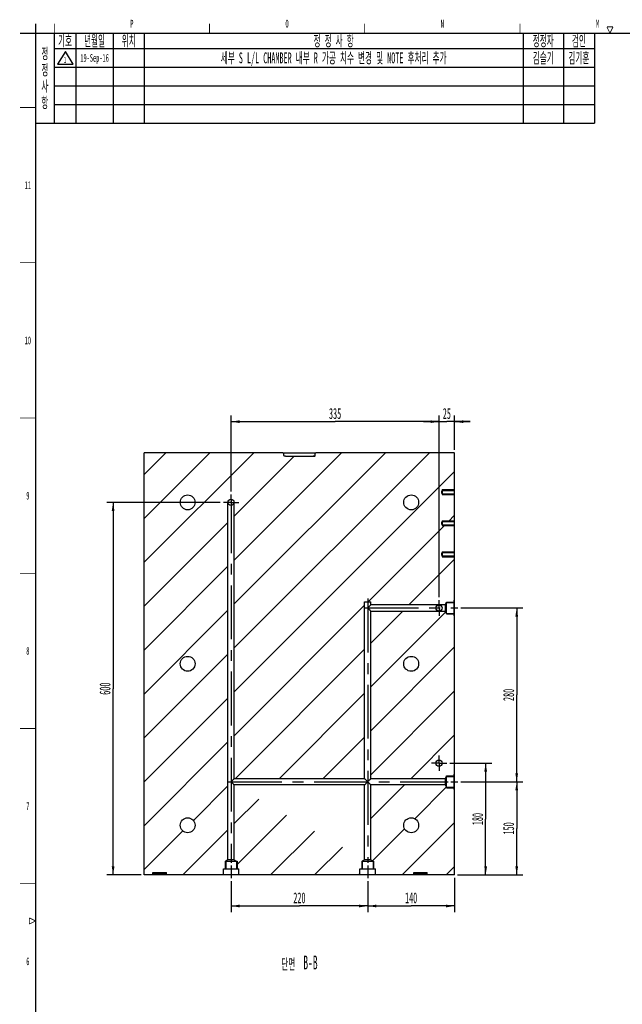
# Model space of a CAD drawing. Header units: millimetres. Extents: x -1 to 4195, y -1 to 2965.
# Tile 2 of 25: x 99 to 1070, y 1356 to 2941. Entities that reach past the tile are written whole.
import ezdxf

# ---------------------------------------------------------------- set-up
doc = ezdxf.new("R2010")
doc.units = ezdxf.units.MM
doc.header["$LTSCALE"] = 231.275
doc.linetypes.add('CENTER', pattern=[0.6, 0.375, -0.075, 0.075, -0.075])
doc.layers.get('0').update_dxf_attribs({"linetype": 'CONTINUOUS'})
doc.layers.add('02___PRT_ALL_AXES', color=7, linetype='CONTINUOUS')
doc.layers.add('7_ALL_FEATURES', color=7, linetype='CONTINUOUS')
doc.styles.get("Standard").update_dxf_attribs({"font": 'txt', "width": 0.5})
doc.dimstyles.new('DIMSTYLE_1', dxfattribs={"dimtxt": 17.5, "dimasz": 13.8, "dimexe": 2, "dimexo": 1, "dimgap": 0.875, "dimtad": 1, "dimdec": 3, "dimdsep": 46, "dimtxsty": 'Standard', "dimblk": '_FILLED', "dimblk1": '_FILLED', "dimblk2": '_FILLED', "dimcen": 0.09, "dimadec": 3, "dimazin": 2, "dimtp": 0.5, "dimtm": 0.5, "dimtfac": 1, "dimtdec": 3, "dimtofl": 0, "dimtmove": 0, "dimatfit": 3, "dimldrblk": '_FILLED', "dimfxl": 0, "dimtolj": 1, "dimarcsym": 0})
doc.dimstyles.new('DIMSTYLE_2', dxfattribs={"dimtxt": 17.5, "dimasz": 13.8, "dimexe": 2, "dimexo": 1, "dimgap": 0.875, "dimtad": 1, "dimdec": 3, "dimdsep": 46, "dimtxsty": 'Standard', "dimblk": '_FILLED', "dimblk1": '_FILLED', "dimblk2": '_FILLED', "dimcen": 0.09, "dimadec": 3, "dimazin": 2, "dimtp": 0.8, "dimtm": 0.8, "dimtfac": 1, "dimtdec": 3, "dimtofl": 0, "dimtmove": 0, "dimatfit": 3, "dimldrblk": '_FILLED', "dimfxl": 0, "dimtolj": 1, "dimarcsym": 0})
doc.dimstyles.new('DIMSTYLE_3', dxfattribs={"dimtxt": 17.5, "dimasz": 13.8, "dimexe": 2, "dimexo": 1, "dimgap": 0.875, "dimtad": 1, "dimdec": 3, "dimdsep": 46, "dimtxsty": 'Standard', "dimblk": '_FILLED', "dimblk1": '_FILLED', "dimblk2": '_FILLED', "dimcen": 0.09, "dimadec": 3, "dimazin": 2, "dimtp": 0.2, "dimtm": 0.2, "dimtfac": 1, "dimtdec": 3, "dimtofl": 0, "dimtmove": 0, "dimatfit": 3, "dimldrblk": '_FILLED', "dimfxl": 0, "dimtolj": 1, "dimarcsym": 0})

# ---------------------------------------------------------------- blocks, each defined once
blk = doc.blocks.new('_FILLED')
at = {"color": 0, "linetype": 'ByBlock'}
blk.add_solid([(0, 0), (-1, 0.16), (-1, -0.16)], dxfattribs=at)
blk = doc.blocks.new('*D2')
at = {"color": 2, "linetype": 'Continuous'}
for p, q in [((659.8, 1554.1), (659.8, 1504.1)), ((799.8, 1559.6), (799.8, 1504.1)), ((659.8, 1514.1), (729.8, 1514.1)), ((799.8, 1514.1), (729.8, 1514.1))]:
    blk.add_line(p, q, dxfattribs=at)
at = {"color": 2, "linetype": 'Continuous', "xscale": 13.8, "yscale": 13.8, "zscale": 13.8, "rotation": 180}
blk.add_blockref('_FILLED', (659.8, 1514.1), dxfattribs=at)
at = {"color": 2, "linetype": 'Continuous', "xscale": 13.8, "yscale": 13.8, "zscale": 13.8}
blk.add_blockref('_FILLED', (799.8, 1514.1), dxfattribs=at)
at = {"color": 2, "linetype": 'Continuous', "insert": (729.8, 1536), "char_height": 17.5, "width": 26.25, "attachment_point": 2, "line_spacing_factor": 0.9}
blk.add_mtext('140', dxfattribs=at)
blk = doc.blocks.new('*D3')
at = {"color": 2, "linetype": 'Continuous'}
for p, q in [((439.8, 1554.1), (439.8, 1504.1)), ((659.8, 1554.1), (659.8, 1504.1)), ((439.8, 1514.1), (549.8, 1514.1)), ((659.8, 1514.1), (549.8, 1514.1))]:
    blk.add_line(p, q, dxfattribs=at)
at = {"color": 2, "linetype": 'Continuous', "xscale": 13.8, "yscale": 13.8, "zscale": 13.8, "rotation": 180}
blk.add_blockref('_FILLED', (439.8, 1514.1), dxfattribs=at)
at = {"color": 2, "linetype": 'Continuous', "xscale": 13.8, "yscale": 13.8, "zscale": 13.8}
blk.add_blockref('_FILLED', (659.8, 1514.1), dxfattribs=at)
at = {"color": 2, "linetype": 'Continuous', "insert": (549.8, 1536), "char_height": 17.5, "width": 26.25, "attachment_point": 2, "line_spacing_factor": 0.9}
blk.add_mtext('220', dxfattribs=at)
blk = doc.blocks.new('*D4')
at = {"color": 2, "linetype": 'Continuous'}
for p, q in [((809.8, 1714.1), (909.8, 1714.1)), ((899.8, 1714.1), (899.8, 1639.1)), ((899.8, 1564.1), (899.8, 1639.1)), ((804.3, 1564.1), (909.8, 1564.1))]:
    blk.add_line(p, q, dxfattribs=at)
at = {"color": 2, "linetype": 'Continuous', "xscale": 13.8, "yscale": 13.8, "zscale": 13.8}
for p, rotation in [((899.8, 1714.1), 90), ((899.8, 1564.1), 270)]:
    blk.add_blockref('_FILLED', p, dxfattribs=dict(at, rotation=rotation))
at = {"color": 2, "linetype": 'Continuous', "insert": (878, 1639.1), "char_height": 17.5, "width": 26.25, "attachment_point": 2, "rotation": 90, "line_spacing_factor": 0.9}
blk.add_mtext('150', dxfattribs=at)
blk = doc.blocks.new('*D5')
at = {"color": 2, "linetype": 'Continuous'}
for p, q in [((809.8, 1994.1), (909.8, 1994.1)), ((899.8, 1994.1), (899.8, 1854.1)), ((899.8, 1714.1), (899.8, 1854.1)), ((809.8, 1714.1), (909.8, 1714.1))]:
    blk.add_line(p, q, dxfattribs=at)
at = {"color": 2, "linetype": 'Continuous', "xscale": 13.8, "yscale": 13.8, "zscale": 13.8}
for p, rotation in [((899.8, 1994.1), 90), ((899.8, 1714.1), 270)]:
    blk.add_blockref('_FILLED', p, dxfattribs=dict(at, rotation=rotation))
at = {"color": 2, "linetype": 'Continuous', "insert": (878, 1854.1), "char_height": 17.5, "width": 26.25, "attachment_point": 2, "rotation": 90, "line_spacing_factor": 0.9}
blk.add_mtext('280', dxfattribs=at)
blk = doc.blocks.new('*D6')
at = {"color": 2, "linetype": 'Continuous'}
for p, q in [((422.3, 2164.1), (239.8, 2164.1)), ((249.8, 2164.1), (249.8, 1864.1)), ((249.8, 1564.1), (249.8, 1864.1)), ((294.8, 1564.1), (239.8, 1564.1))]:
    blk.add_line(p, q, dxfattribs=at)
at = {"color": 2, "linetype": 'Continuous', "xscale": 13.8, "yscale": 13.8, "zscale": 13.8}
for p, rotation in [((249.8, 2164.1), 90), ((249.8, 1564.1), 270)]:
    blk.add_blockref('_FILLED', p, dxfattribs=dict(at, rotation=rotation))
at = {"color": 2, "linetype": 'Continuous', "insert": (228, 1864.1), "char_height": 17.5, "width": 26.25, "attachment_point": 2, "rotation": 90, "line_spacing_factor": 0.9}
blk.add_mtext('600', dxfattribs=at)
blk = doc.blocks.new('*D7')
at = {"color": 2, "linetype": 'Continuous'}
for p, q in [((792.3, 1744.1), (859.8, 1744.1)), ((849.8, 1744.1), (849.8, 1654.1)), ((849.8, 1564.1), (849.8, 1654.1)), ((804.3, 1564.1), (859.8, 1564.1))]:
    blk.add_line(p, q, dxfattribs=at)
at = {"color": 2, "linetype": 'Continuous', "xscale": 13.8, "yscale": 13.8, "zscale": 13.8}
for p, rotation in [((849.8, 1744.1), 90), ((849.8, 1564.1), 270)]:
    blk.add_blockref('_FILLED', p, dxfattribs=dict(at, rotation=rotation))
at = {"color": 2, "linetype": 'Continuous', "insert": (828, 1654.1), "char_height": 17.5, "width": 26.25, "attachment_point": 2, "rotation": 90, "line_spacing_factor": 0.9}
blk.add_mtext('180', dxfattribs=at)
blk = doc.blocks.new('*D17')
at = {"color": 2, "linetype": 'Continuous'}
for p, q in [((774.8, 2011.6), (774.8, 2304.1)), ((799.8, 2248.6), (799.8, 2304.1)), ((774.8, 2294.1), (749.8, 2294.1)), ((749.8, 2294.1), (787.3, 2294.1)), ((824.8, 2294.1), (787.3, 2294.1)), ((799.8, 2294.1), (824.8, 2294.1))]:
    blk.add_line(p, q, dxfattribs=at)
at = {"color": 2, "linetype": 'Continuous', "xscale": 13.8, "yscale": 13.8, "zscale": 13.8}
blk.add_blockref('_FILLED', (774.8, 2294.1), dxfattribs=at)
at = {"color": 2, "linetype": 'Continuous', "xscale": 13.8, "yscale": 13.8, "zscale": 13.8, "rotation": 180}
blk.add_blockref('_FILLED', (799.8, 2294.1), dxfattribs=at)
at = {"color": 2, "linetype": 'Continuous', "insert": (787.3, 2316), "char_height": 17.5, "width": 17.5, "attachment_point": 2, "line_spacing_factor": 0.9}
blk.add_mtext('25', dxfattribs=at)
blk = doc.blocks.new('*D18')
at = {"color": 2, "linetype": 'Continuous'}
for p, q in [((439.8, 2181.6), (439.8, 2304.1)), ((774.8, 2011.6), (774.8, 2304.1)), ((439.8, 2294.1), (607.3, 2294.1)), ((774.8, 2294.1), (607.3, 2294.1))]:
    blk.add_line(p, q, dxfattribs=at)
at = {"color": 2, "linetype": 'Continuous', "xscale": 13.8, "yscale": 13.8, "zscale": 13.8, "rotation": 180}
blk.add_blockref('_FILLED', (439.8, 2294.1), dxfattribs=at)
at = {"color": 2, "linetype": 'Continuous', "xscale": 13.8, "yscale": 13.8, "zscale": 13.8}
blk.add_blockref('_FILLED', (774.8, 2294.1), dxfattribs=at)
at = {"color": 2, "linetype": 'Continuous', "insert": (607.3, 2316), "char_height": 17.5, "width": 26.25, "attachment_point": 2, "line_spacing_factor": 0.9}
blk.add_mtext('335', dxfattribs=at)
blk = doc.blocks.new('REV_MARK_BL5', base_point=(173, 2880))
at = {"color": 2, "linetype": 'Continuous'}
for p, q in [((173, 2890), (160.5, 2870)), ((185.5, 2870), (173, 2890)), ((160.5, 2870), (185.5, 2870))]:
    blk.add_line(p, q, dxfattribs=at)
at = {"color": 2, "linetype": 'Continuous', "width": 0.5}
blk.add_text('1', height=10, dxfattribs=at).set_placement((170.5, 2871.5))

msp = doc.modelspace()

# ---------------------------------------------------------------- hatches: boundary and pattern name
at = {"linetype": 'Continuous'}
h = msp.add_hatch(dxfattribs=at)
h.set_pattern_fill('B', color=2, scale=50, angle=45, style=0, pattern_type=0)
h.set_pattern_definition([(45, (0, 0), (-35.3553, 35.3553), [])])
edge = h.paths.add_edge_path()
edge.add_line((799.3433, 1564.1173), (756.8433, 1564.1173))
edge.add_arc((626.7882, 1423.2873), 191.6962, 47.2778377, 47.7202452)
edge.add_line((755.7521, 1565.1173), (755.7521, 1568.1173))
edge.add_line((733.9346, 1568.1173), (755.7521, 1568.1173))
edge.add_line((733.9346, 1565.1173), (733.9346, 1568.1173))
edge.add_arc((866.7089, 1419.1291), 197.3362, 132.2860812, 132.7158443)
edge.add_line((732.8433, 1564.1173), (672.3433, 1564.1173))
edge.add_line((672.3433, 1564.1173), (672.3433, 1574.1173))
edge.add_line((668.5746, 1574.1173), (672.3433, 1574.1173))
edge.add_line((668.5746, 1586.1173), (668.5746, 1574.1173))
edge.add_line((664.8433, 1588.3592), (668.5746, 1586.1173))
edge.add_line((664.8433, 1588.3592), (664.8433, 1709.1177))
edge.add_line((784.6014, 1709.1173), (664.843, 1709.1173))
edge.add_line((784.6014, 1709.1173), (786.8433, 1705.386))
edge.add_line((786.8433, 1705.386), (798.8433, 1705.386))
edge.add_line((798.8433, 1701.6173), (798.8433, 1705.386))
edge.add_line((799.8433, 1701.6173), (798.8433, 1701.6173))
edge.add_line((799.8433, 1564.6173), (799.8433, 1701.6173))
edge.add_line((799.8433, 1564.6173), (799.3433, 1564.1173))
edge.add_arc((729.8433, 1644.1173), 12, 270, 450)
edge.add_arc((729.8433, 1644.1173), 12, 90, 270)
edge = h.paths.add_edge_path()
edge.add_line((647.3433, 1564.1173), (452.3433, 1564.1173))
edge.add_line((452.3433, 1564.1173), (452.3433, 1574.1173))
edge.add_line((448.5746, 1574.1173), (452.3433, 1574.1173))
edge.add_line((448.5746, 1586.1173), (448.5746, 1574.1173))
edge.add_line((444.8433, 1588.3592), (448.5746, 1586.1173))
edge.add_line((444.8433, 1588.3592), (444.8433, 1709.1177))
edge.add_line((654.845, 1709.1173), (444.843, 1709.1173))
edge.add_line((654.8433, 1588.3592), (654.8433, 1709.1189))
edge.add_line((654.8433, 1588.3592), (651.1121, 1586.1173))
edge.add_line((651.1121, 1586.1173), (651.1121, 1574.1173))
edge.add_line((647.3433, 1574.1173), (651.1121, 1574.1173))
edge.add_line((647.3433, 1564.1173), (647.3433, 1574.1173))
edge = h.paths.add_edge_path()
edge.add_line((427.3433, 1564.1173), (336.8433, 1564.1173))
edge.add_arc((206.7882, 1423.2873), 191.6962, 47.2778377, 47.7202452)
edge.add_line((335.7521, 1565.1173), (335.7521, 1568.1173))
edge.add_line((313.9346, 1568.1173), (335.7521, 1568.1173))
edge.add_line((313.9346, 1565.1173), (313.9346, 1568.1173))
edge.add_arc((446.7089, 1419.1291), 197.3362, 132.2860812, 132.7158443)
edge.add_line((312.8433, 1564.1173), (299.8433, 1564.1173))
edge.add_line((299.8433, 1564.1173), (299.8433, 2244.1173))
edge.add_line((523.3877, 2244.1173), (299.8433, 2244.1173))
edge.add_spline(control_points=[(523.3877, 2244.1173), (523.4428, 2244.1173), (523.5504, 2244.1163), (523.7039, 2244.1124), (523.849, 2244.1062), (523.9858, 2244.0979), (524.1133, 2244.0873), (524.2332, 2244.0746), (524.3426, 2244.0573), (524.4473, 2244.0407), (524.5011, 2244.0075), (524.525, 2243.9873)], knot_values=[0, 0, 0, 0, 0.111111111, 0.222222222, 0.333333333, 0.444444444, 0.555555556, 0.666666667, 0.777777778, 0.888888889, 1, 1, 1, 1], degree=3, periodic=0)
edge.add_line((524.525, 2239.3573), (524.525, 2243.9873))
edge.add_spline(control_points=[(524.525, 2239.3573), (524.525, 2239.323), (524.5682, 2239.2659), (524.6646, 2239.2073), (524.7784, 2239.1587), (524.9051, 2239.1167), (525.0434, 2239.0788), (525.1917, 2239.0441), (525.3487, 2239.0122), (525.5133, 2238.9826), (525.6842, 2238.9552), (525.8598, 2238.9298), (526.0383, 2238.9065), (526.218, 2238.885), (526.3965, 2238.8655), (526.5742, 2238.8476), (526.7541, 2238.8308), (526.9395, 2238.8149), (527.1334, 2238.7995), (527.3388, 2238.7845), (527.5588, 2238.7697), (527.7965, 2238.7552), (528.0548, 2238.741), (528.337, 2238.7272), (528.646, 2238.7138), (528.985, 2238.7011), (529.357, 2238.6894), (529.7652, 2238.6789), (530.2125, 2238.6699), (530.7022, 2238.663), (531.2369, 2238.6584), (531.6263, 2238.6573), (531.829, 2238.6573)], knot_values=[0, 0, 0, 0, 0.033333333, 0.066666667, 0.1, 0.133333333, 0.166666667, 0.2, 0.233333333, 0.266666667, 0.3, 0.333333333, 0.366666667, 0.4, 0.433333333, 0.466666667, 0.5, 0.533333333, 0.566666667, 0.6, 0.633333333, 0.666666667, 0.7, 0.733333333, 0.766666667, 0.8, 0.833333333, 0.866666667, 0.9, 0.933333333, 0.966666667, 1, 1, 1, 1], degree=3, periodic=0)
edge.add_line((531.829, 2238.6573), (567.8577, 2238.6573))
edge.add_spline(control_points=[(567.8577, 2238.6573), (568.0773, 2238.6573), (568.4985, 2238.6586), (569.0752, 2238.6639), (569.6016, 2238.6721), (570.081, 2238.6826), (570.5174, 2238.6949), (570.9143, 2238.7088), (571.2757, 2238.7237), (571.6053, 2238.7396), (571.9068, 2238.7561), (572.1841, 2238.7733), (572.4409, 2238.791), (572.681, 2238.8094), (572.9082, 2238.8286), (573.1262, 2238.8488), (573.3389, 2238.8705), (573.5493, 2238.8943), (573.7555, 2238.9201), (573.9551, 2238.948), (574.146, 2238.9779), (574.3263, 2239.0098), (574.4939, 2239.0438), (574.6464, 2239.0795), (574.7852, 2239.1178), (574.9095, 2239.1593), (575.0195, 2239.2062), (575.1172, 2239.2647), (575.1616, 2239.3224), (575.1616, 2239.3573)], knot_values=[0, 0, 0, 0, 0.037037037, 0.074074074, 0.111111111, 0.148148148, 0.185185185, 0.222222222, 0.259259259, 0.296296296, 0.333333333, 0.37037037, 0.407407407, 0.444444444, 0.481481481, 0.518518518, 0.555555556, 0.592592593, 0.62962963, 0.666666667, 0.703703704, 0.740740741, 0.777777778, 0.814814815, 0.851851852, 0.888888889, 0.925925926, 0.962962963, 1, 1, 1, 1], degree=3, periodic=0)
edge.add_line((575.1616, 2239.3573), (575.1616, 2243.9873))
edge.add_spline(control_points=[(575.1616, 2243.9873), (575.1841, 2244.007), (575.2351, 2244.0393), (575.3369, 2244.0561), (575.4439, 2244.0734), (575.5609, 2244.0861), (575.6869, 2244.0969), (575.8229, 2244.1055), (575.9693, 2244.112), (576.127, 2244.1162), (576.2403, 2244.1173), (576.299, 2244.1173)], knot_values=[0, 0, 0, 0, 0.111111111, 0.222222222, 0.333333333, 0.444444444, 0.555555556, 0.666666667, 0.777777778, 0.888888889, 1, 1, 1, 1], degree=3, periodic=0)
edge.add_line((799.3433, 2244.1173), (576.299, 2244.1173))
edge.add_line((799.3433, 2244.1173), (799.8433, 2243.6173))
edge.add_line((799.8433, 2183.3668), (799.8433, 2243.6173))
edge.add_line((779.8433, 2183.3668), (799.8433, 2183.3668))
edge.add_spline(control_points=[(779.0021, 2180.6173), (779.0021, 2180.9103), (779.0847, 2181.5038), (779.3879, 2182.3866), (779.6804, 2183.0314), (779.8433, 2183.3668)], knot_values=[0, 0, 0, 0, 0.333333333, 0.666666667, 1, 1, 1, 1], degree=3, periodic=0)
edge.add_spline(control_points=[(779.8433, 2177.8677), (779.6791, 2178.2058), (779.3848, 2178.8542), (779.08, 2179.7487), (779.0021, 2180.332), (779.0021, 2180.6173)], knot_values=[0, 0, 0, 0, 0.333333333, 0.666666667, 1, 1, 1, 1], degree=3, periodic=0)
edge.add_line((779.8433, 2177.8677), (799.8433, 2177.8677))
edge.add_line((799.8433, 2133.3668), (799.8433, 2177.8677))
edge.add_line((779.8433, 2133.3668), (799.8433, 2133.3668))
edge.add_spline(control_points=[(779.0021, 2130.6173), (779.0021, 2130.9103), (779.0847, 2131.5038), (779.3879, 2132.3866), (779.6804, 2133.0314), (779.8433, 2133.3668)], knot_values=[0, 0, 0, 0, 0.333333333, 0.666666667, 1, 1, 1, 1], degree=3, periodic=0)
edge.add_spline(control_points=[(779.8433, 2127.8677), (779.6791, 2128.2058), (779.3848, 2128.8542), (779.08, 2129.7487), (779.0021, 2130.332), (779.0021, 2130.6173)], knot_values=[0, 0, 0, 0, 0.333333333, 0.666666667, 1, 1, 1, 1], degree=3, periodic=0)
edge.add_line((779.8433, 2127.8677), (799.8433, 2127.8677))
edge.add_line((799.8433, 2083.3668), (799.8433, 2127.8677))
edge.add_line((779.8433, 2083.3668), (799.8433, 2083.3668))
edge.add_spline(control_points=[(779.0021, 2080.6173), (779.0021, 2080.9103), (779.0847, 2081.5038), (779.3879, 2082.3866), (779.6804, 2083.0314), (779.8433, 2083.3668)], knot_values=[0, 0, 0, 0, 0.333333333, 0.666666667, 1, 1, 1, 1], degree=3, periodic=0)
edge.add_spline(control_points=[(779.8433, 2077.8677), (779.6791, 2078.2058), (779.3848, 2078.8542), (779.08, 2079.7487), (779.0021, 2080.332), (779.0021, 2080.6173)], knot_values=[0, 0, 0, 0, 0.333333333, 0.666666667, 1, 1, 1, 1], degree=3, periodic=0)
edge.add_line((779.8433, 2077.8677), (799.8433, 2077.8677))
edge.add_line((799.8433, 2006.6173), (799.8433, 2077.8677))
edge.add_line((799.8433, 2006.6173), (798.8433, 2006.6173))
edge.add_line((798.8433, 2002.8485), (798.8433, 2006.6173))
edge.add_line((786.8433, 2002.8485), (798.8433, 2002.8485))
edge.add_line((784.6014, 1999.1173), (786.8433, 2002.8485))
edge.add_line((784.6014, 1999.1173), (774.8433, 1999.1173))
edge.add_line((774.8433, 1999.1173), (664.8418, 1999.1173))
edge.add_line((664.8433, 1999.1158), (664.8433, 2004.1173))
edge.add_line((654.8433, 2004.1173), (664.8433, 2004.1173))
edge.add_line((654.8433, 1719.117), (654.8433, 2004.1173))
edge.add_line((654.8437, 1719.1173), (444.8418, 1719.1173))
edge.add_line((444.8433, 1719.1158), (444.8433, 2164.1173))
edge.add_arc((439.8433, 2164.1173), 5, 0, 90)
edge.add_arc((439.8433, 2164.1173), 5, 90, 180)
edge.add_line((434.8433, 1588.3592), (434.8433, 2164.1173))
edge.add_line((434.8433, 1588.3592), (431.1121, 1586.1173))
edge.add_line((431.1121, 1586.1173), (431.1121, 1574.1173))
edge.add_line((427.3433, 1574.1173), (431.1121, 1574.1173))
edge.add_line((427.3433, 1564.1173), (427.3433, 1574.1173))
edge.add_arc((369.8433, 2164.1173), 12, 270, 450)
edge.add_arc((369.8433, 2164.1173), 12, 90, 270)
edge.add_arc((729.8433, 2164.1173), 12, 270, 450)
edge.add_arc((729.8433, 2164.1173), 12, 90, 270)
edge.add_arc((369.8433, 1904.1173), 12, 270, 450)
edge.add_arc((369.8433, 1904.1173), 12, 90, 270)
edge.add_arc((369.8433, 1644.1173), 12, 270, 450)
edge.add_arc((369.8433, 1644.1173), 12, 90, 270)
edge = h.paths.add_edge_path()
edge.add_line((799.8433, 1726.6173), (799.8433, 1981.6173))
edge.add_line((799.8433, 1726.6173), (798.8433, 1726.6173))
edge.add_line((798.8433, 1722.8485), (798.8433, 1726.6173))
edge.add_line((786.8433, 1722.8485), (798.8433, 1722.8485))
edge.add_line((784.6014, 1719.1173), (786.8433, 1722.8485))
edge.add_line((784.6014, 1719.1173), (664.8418, 1719.1173))
edge.add_line((664.8433, 1719.1158), (664.8433, 1989.1177))
edge.add_line((774.8433, 1989.1173), (664.843, 1989.1173))
edge.add_line((774.8433, 1989.1173), (784.6014, 1989.1173))
edge.add_line((784.6014, 1989.1173), (786.8433, 1985.386))
edge.add_line((786.8433, 1985.386), (798.8433, 1985.386))
edge.add_line((798.8433, 1981.6173), (798.8433, 1985.386))
edge.add_line((799.8433, 1981.6173), (798.8433, 1981.6173))
edge.add_arc((774.8433, 1744.1173), 5, 270, 450)
edge.add_arc((774.8433, 1744.1173), 5, 90, 270)
edge.add_arc((729.8433, 1904.1173), 12, 270, 450)
edge.add_arc((729.8433, 1904.1173), 12, 90, 270)

# ---------------------------------------------------------------- linework, layer by layer
at = {"color": 7, "linetype": 'Continuous'}
for p, q in [((125, 2934.9999), (125, 42.5)), ((100.0001, 2920), (4180, 2920)), ((299.8433, 1564.1173), (299.8433, 2244.1173)), ((523.3877, 2244.1173), (299.8433, 2244.1173)), ((524.525, 2244.1173), (575.1616, 2244.1173)), ((524.525, 2239.3573), (524.525, 2243.9873)), ((531.829, 2238.6573), (575.1616, 2238.6573)), ((575.1616, 2239.3573), (575.1616, 2243.9873)), ((799.3433, 2244.1173), (576.299, 2244.1173)), ((799.3433, 2244.1173), (799.8433, 2243.6173)), ((799.8433, 1564.6173), (799.8433, 2243.6173)), ((779.8433, 2184.6173), (779.8433, 2176.6173)), ((779.8433, 2183.3668), (799.8433, 2183.3668)), ((779.8433, 2177.8677), (799.8433, 2177.8677)), ((434.8433, 1588.3592), (434.8433, 2164.1173)), ((444.8433, 1719.1158), (444.8433, 2164.1173)), ((779.8433, 2134.6173), (779.8433, 2126.6173)), ((779.8433, 2133.3668), (799.8433, 2133.3668)), ((779.8433, 2127.8677), (799.8433, 2127.8677)), ((779.8433, 2084.6173), (779.8433, 2076.6173)), ((779.8433, 2083.3668), (799.8433, 2083.3668)), ((779.8433, 2077.8677), (799.8433, 2077.8677)), ((654.8433, 1719.117), (654.8433, 2004.1173)), ((654.8433, 2004.1173), (664.8433, 2004.1173)), ((784.6014, 1999.1173), (664.8418, 1999.1173)), ((664.8433, 1999.1158), (664.8433, 2004.1173)), ((784.6014, 1999.1173), (786.8433, 2002.8485)), ((784.6014, 1999.1173), (784.6014, 1989.1173)), ((786.8433, 1984.5923), (786.8433, 2003.6423)), ((786.8433, 2002.8485), (798.8433, 2002.8485)), ((799.8433, 2006.6173), (798.8433, 2006.6173)), ((798.8433, 1981.6173), (798.8433, 2006.6173)), ((664.843, 1989.1173), (784.6014, 1989.1173)), ((664.8433, 1719.1158), (664.8433, 1989.1177)), ((784.6014, 1989.1173), (786.8433, 1985.386)), ((786.8433, 1985.386), (798.8433, 1985.386)), ((799.8433, 1981.6173), (798.8433, 1981.6173)), ((654.8437, 1719.1173), (444.8418, 1719.1173)), ((784.6014, 1719.1173), (664.8418, 1719.1173)), ((784.6014, 1719.1173), (786.8433, 1722.8485)), ((784.6014, 1719.1173), (784.6014, 1709.1173)), ((786.8433, 1704.5923), (786.8433, 1723.6423)), ((786.8433, 1722.8485), (798.8433, 1722.8485)), ((799.8433, 1726.6173), (798.8433, 1726.6173)), ((798.8433, 1701.6173), (798.8433, 1726.6173)), ((654.845, 1709.1173), (444.843, 1709.1173)), ((444.8433, 1588.3592), (444.8433, 1709.1177)), ((654.8433, 1588.3592), (654.8433, 1709.1189)), ((784.6014, 1709.1173), (664.843, 1709.1173)), ((664.8433, 1588.3592), (664.8433, 1709.1177)), ((784.6014, 1709.1173), (786.8433, 1705.386)), ((786.8433, 1705.386), (798.8433, 1705.386)), ((799.8433, 1701.6173), (798.8433, 1701.6173)), ((430.3183, 1586.1173), (449.3683, 1586.1173)), ((434.8433, 1588.3592), (431.1121, 1586.1173)), ((431.1121, 1586.1173), (431.1121, 1574.1173)), ((444.8433, 1588.3592), (434.8433, 1588.3592)), ((444.8433, 1588.3592), (448.5746, 1586.1173)), ((448.5746, 1586.1173), (448.5746, 1574.1173)), ((650.3183, 1586.1173), (669.3683, 1586.1173)), ((654.8433, 1588.3592), (651.1121, 1586.1173)), ((651.1121, 1586.1173), (651.1121, 1574.1173)), ((664.8433, 1588.3592), (654.8433, 1588.3592)), ((664.8433, 1588.3592), (668.5746, 1586.1173)), ((668.5746, 1586.1173), (668.5746, 1574.1173)), ((427.3433, 1574.1173), (452.3433, 1574.1173)), ((427.3433, 1564.1173), (427.3433, 1574.1173)), ((452.3433, 1564.1173), (452.3433, 1574.1173)), ((647.3433, 1574.1173), (672.3433, 1574.1173)), ((647.3433, 1564.1173), (647.3433, 1574.1173)), ((672.3433, 1564.1173), (672.3433, 1574.1173)), ((336.5648, 1564.1173), (299.8433, 1564.1173)), ((313.9346, 1568.1173), (335.7521, 1568.1173)), ((313.9346, 1565.1173), (313.9346, 1568.1173)), ((335.7521, 1565.1173), (313.9346, 1565.1173)), ((335.7521, 1565.1173), (335.7521, 1568.1173)), ((756.5648, 1564.1173), (336.8433, 1564.1173)), ((733.9346, 1568.1173), (755.7521, 1568.1173)), ((733.9346, 1565.1173), (733.9346, 1568.1173)), ((755.7521, 1565.1173), (733.9346, 1565.1173)), ((755.7521, 1565.1173), (755.7521, 1568.1173)), ((799.3433, 1564.1173), (756.8433, 1564.1173)), ((799.8433, 1564.6173), (799.3433, 1564.1173))]:
    msp.add_line(p, q, dxfattribs=at)
at = {"color": 2, "linetype": 'Continuous'}
for p, q in [((125, 2920), (1025, 2920)), ((125, 2920), (125, 2775)), ((155, 2920), (155, 2775)), ((190, 2920), (190, 2775)), ((250, 2920), (250, 2775)), ((300, 2920), (300, 2775)), ((910, 2920), (910, 2775)), ((975, 2920), (975, 2775)), ((1025, 2920), (1025, 2775)), ((155, 2895), (1025, 2895)), ((155, 2865), (1025, 2865)), ((155, 2835), (1025, 2835)), ((155, 2805), (1025, 2805)), ((125, 2775), (1025, 2775)), ((779.8433, 2184.6173), (799.8433, 2184.6173)), ((779.8433, 2176.6173), (799.8433, 2176.6173)), ((779.8433, 2134.6173), (799.8433, 2134.6173)), ((779.8433, 2126.6173), (799.8433, 2126.6173)), ((779.8433, 2084.6173), (799.8433, 2084.6173)), ((779.8433, 2076.6173), (799.8433, 2076.6173)), ((786.8433, 2003.6423), (798.8433, 2003.6423)), ((786.8433, 1984.5923), (798.8433, 1984.5923)), ((786.8433, 1723.6423), (798.8433, 1723.6423)), ((786.8433, 1704.5923), (798.8433, 1704.5923)), ((430.3183, 1586.1173), (430.3183, 1574.1173)), ((449.3683, 1586.1173), (449.3683, 1574.1173)), ((650.3183, 1586.1173), (650.3183, 1574.1173)), ((669.3683, 1586.1173), (669.3683, 1574.1173))]:
    msp.add_line(p, q, dxfattribs=at)
at = {"color": 2, "linetype": 'Continuous', "const_width": 1.25}
for points in [[(154.9999, 2934.9999), (154.9999, 2920)], [(404.9999, 2934.9999), (404.9999, 2920)], [(655, 2934.9999), (655, 2920)], [(905, 2934.9999), (905, 2920)], [(1049.9999, 2920), (1044.9999, 2930)], [(1044.9999, 2930), (1055, 2930)], [(1055, 2930), (1049.9999, 2920)], [(100.0001, 2800), (125, 2800)], [(100.0001, 2550), (125, 2550)], [(100.0001, 2299.9999), (125, 2299.9999)], [(100.0001, 2049.9999), (125, 2049.9999)], [(100.0001, 1799.9999), (125, 1799.9999)], [(100.0001, 1549.9999), (125, 1549.9999)], [(115, 1484.9999), (115, 1495)], [(115, 1495), (125, 1489.9999)], [(125, 1489.9999), (115, 1484.9999)]]:
    msp.add_lwpolyline(points, dxfattribs=at)
at = {"color": 7, "linetype": 'Continuous'}
for centre, radius in [((369.8433, 2164.1173), 12), ((729.8433, 2164.1173), 12), ((439.8433, 2164.1173), 5), ((774.8433, 1994.1173), 5), ((369.8433, 1904.1173), 12), ((729.8433, 1904.1173), 12), ((774.8433, 1744.1173), 5), ((369.8433, 1644.1173), 12), ((729.8433, 1644.1173), 12)]:
    msp.add_circle(centre, radius, dxfattribs=at)
for centre, radius, start, end in [((567.9791, 2325.1271), 86.4695, 270.1333372, 271.3881513), ((444.5932, 1421.4357), 194.2062, 132.2821943, 132.7188839), ((205.0935, 1421.4357), 194.2062, 47.2811161, 47.7178057), ((864.5932, 1421.4357), 194.2062, 132.2821943, 132.7188839), ((625.0935, 1421.4357), 194.2062, 47.2811161, 47.7178057)]:
    msp.add_arc(centre, radius, start, end, dxfattribs=at)
for points in [[(523.3877, 2244.1173), (523.7693, 2244.1173), (524.2336, 2244.2336), (524.525, 2243.9873)], [(779.0021, 2180.6173), (779.0021, 2180.9147), (779.0449, 2181.2134), (779.1146, 2181.5026)], [(779.4076, 2178.8412), (779.1822, 2179.4051), (779.0021, 2180.01), (779.0021, 2180.6173)], [(779.1146, 2181.5026), (779.1884, 2181.809), (779.2933, 2182.1081), (779.4105, 2182.4007)], [(779.8433, 2177.8677), (779.688, 2178.1875), (779.5396, 2178.5111), (779.4076, 2178.8412)], [(779.4105, 2182.4007), (779.5418, 2182.7282), (779.6891, 2183.0494), (779.8433, 2183.3668)], [(779.0021, 2130.6173), (779.0021, 2130.9147), (779.0449, 2131.2134), (779.1146, 2131.5026)], [(779.4076, 2128.8412), (779.1822, 2129.4051), (779.0021, 2130.01), (779.0021, 2130.6173)], [(779.1146, 2131.5026), (779.1884, 2131.809), (779.2933, 2132.1081), (779.4105, 2132.4007)], [(779.8433, 2127.8677), (779.688, 2128.1875), (779.5396, 2128.5111), (779.4076, 2128.8412)], [(779.4105, 2132.4007), (779.5418, 2132.7282), (779.6891, 2133.0494), (779.8433, 2133.3668)], [(779.0021, 2080.6173), (779.0021, 2080.9147), (779.0449, 2081.2134), (779.1146, 2081.5026)], [(779.4076, 2078.8412), (779.1822, 2079.4051), (779.0021, 2080.01), (779.0021, 2080.6173)], [(779.1146, 2081.5026), (779.1884, 2081.809), (779.2933, 2082.1081), (779.4105, 2082.4007)], [(779.8433, 2077.8677), (779.688, 2078.1875), (779.5396, 2078.5111), (779.4076, 2078.8412)], [(779.4105, 2082.4007), (779.5418, 2082.7282), (779.6891, 2083.0494), (779.8433, 2083.3668)]]:
    msp.add_open_spline(points, degree=3, dxfattribs=at)
for points, knots in [([(524.525, 2239.3573), (524.525, 2239.2027), (524.9613, 2239.1085), (525.4928, 2238.9684), (526.2927, 2238.8726), (527.2033, 2238.7896), (528.4384, 2238.7163), (529.978, 2238.6675), (531.2121, 2238.6573), (531.829, 2238.6573)], [0, 0, 0, 0, 0.062663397, 0.124810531, 0.24998968, 0.374947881, 0.499948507, 0.749971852, 1, 1, 1, 1]), ([(570.0738, 2238.6829), (570.5058, 2238.6937), (571.3739, 2238.7213), (572.6502, 2238.8052), (573.779, 2238.8905), (574.5134, 2239.076), (575.1616, 2239.1392), (575.1616, 2239.3573)], [0, 0, 0, 0, 0.25037735, 0.500737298, 0.751721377, 0.873639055, 1, 1, 1, 1]), ([(575.1616, 2243.9873), (575.3064, 2244.1144), (575.746, 2244.0716), (576.1091, 2244.1173), (576.299, 2244.1173)], [0, 0, 0, 0, 0.503540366, 1, 1, 1, 1]), ([(664.8426, 1999.1173), (664.7762, 1999.1173), (664.6446, 1998.8347), (664.2455, 1998.5616), (663.7175, 1997.9743), (662.775, 1997.06), (661.4748, 1995.7475), (660.404, 1994.6694), (659.8433, 1994.1173)], [0, 0, 0, 0, 0.028170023, 0.105246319, 0.218353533, 0.354656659, 0.666125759, 1, 1, 1, 1]), ([(659.8433, 1994.1173), (660.4077, 1993.5691), (661.4626, 1992.4855), (662.7998, 1991.1748), (663.6825, 1990.2615), (664.3376, 1989.6696), (664.4726, 1989.402), (664.9093, 1989.1173), (664.8432, 1989.1173)], [0, 0, 0, 0, 0.333811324, 0.64521023, 0.781531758, 0.894596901, 0.971925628, 1, 1, 1, 1]), ([(444.8426, 1719.1173), (444.7762, 1719.1173), (444.6446, 1718.8347), (444.2455, 1718.5616), (443.7175, 1717.9743), (442.775, 1717.06), (441.4748, 1715.7475), (440.404, 1714.6694), (439.8433, 1714.1173)], [0, 0, 0, 0, 0.028170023, 0.105246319, 0.218353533, 0.354656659, 0.666125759, 1, 1, 1, 1]), ([(439.8433, 1714.1173), (440.4077, 1713.5691), (441.4626, 1712.4855), (442.7998, 1711.1748), (443.6825, 1710.2615), (444.3376, 1709.6696), (444.4726, 1709.402), (444.9093, 1709.1173), (444.8432, 1709.1173)], [0, 0, 0, 0, 0.333811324, 0.64521023, 0.781531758, 0.894596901, 0.971925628, 1, 1, 1, 1]), ([(659.8433, 1714.1173), (659.2816, 1714.6684), (658.2112, 1715.7471), (656.9119, 1717.0606), (655.9692, 1717.9744), (655.4428, 1718.563), (655.0432, 1718.8355), (654.9101, 1719.1173), (654.8435, 1719.1173)], [0, 0, 0, 0, 0.333881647, 0.645359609, 0.781639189, 0.894599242, 0.971763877, 1, 1, 1, 1]), ([(654.8442, 1709.1173), (654.9108, 1709.1173), (655.0444, 1709.3983), (655.4415, 1709.6731), (655.9693, 1710.2601), (656.9115, 1711.1745), (658.2115, 1712.4872), (659.2821, 1713.5657), (659.8433, 1714.1173)], [0, 0, 0, 0, 0.028280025, 0.105312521, 0.218311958, 0.354625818, 0.666110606, 1, 1, 1, 1]), ([(664.8426, 1719.1173), (664.7762, 1719.1173), (664.6446, 1718.8347), (664.2455, 1718.5616), (663.7175, 1717.9743), (662.775, 1717.06), (661.4748, 1715.7475), (660.404, 1714.6694), (659.8433, 1714.1173)], [0, 0, 0, 0, 0.028170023, 0.105246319, 0.218353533, 0.354656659, 0.666125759, 1, 1, 1, 1]), ([(659.8433, 1714.1173), (660.4077, 1713.5691), (661.4626, 1712.4855), (662.7998, 1711.1748), (663.6825, 1710.2615), (664.3376, 1709.6696), (664.4726, 1709.402), (664.9093, 1709.1173), (664.8432, 1709.1173)], [0, 0, 0, 0, 0.333811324, 0.64521023, 0.781531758, 0.894596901, 0.971925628, 1, 1, 1, 1])]:
    msp.add_open_spline(points, degree=3, knots=knots, dxfattribs=at)
at = {"layer": '02___PRT_ALL_AXES', "color": 7, "linetype": 'CENTER'}
for p, q in [((439.8433, 2169.1173), (439.8433, 2176.6173)), ((439.8433, 2164.1173), (427.3433, 2164.1173)), ((439.8433, 2169.1173), (439.8433, 1583.3592)), ((439.8433, 2164.1173), (452.3433, 2164.1173)), ((659.8433, 2009.1173), (659.8433, 1583.3592)), ((774.8433, 1994.1173), (774.8433, 2006.6173)), ((654.8433, 1994.1173), (789.6014, 1994.1173)), ((774.8433, 1994.1173), (774.8433, 1981.6173)), ((793.8433, 1994.1173), (804.8433, 1994.1173)), ((774.8433, 1744.1173), (774.8433, 1756.6173)), ((774.8433, 1744.1173), (762.3433, 1744.1173)), ((774.8433, 1744.1173), (787.3433, 1744.1173)), ((774.8433, 1744.1173), (774.8433, 1731.6173)), ((434.8433, 1714.1173), (789.6014, 1714.1173)), ((793.8433, 1714.1173), (804.8433, 1714.1173)), ((439.8433, 1579.1173), (439.8433, 1559.1173)), ((659.8433, 1579.1173), (659.8433, 1559.1173))]:
    msp.add_line(p, q, dxfattribs=at)
at = {"layer": '7_ALL_FEATURES', "color": 7, "linetype": 'Continuous'}
msp.add_line((524.525, 2244.1173), (575.1616, 2244.1173), dxfattribs=at)

# ---------------------------------------------------------------- block references
at = {"color": 2, "linetype": 'Continuous'}
msp.add_blockref('REV_MARK_BL5', (172.9531, 2880.0418), dxfattribs=at)

# ---------------------------------------------------------------- texts
at = {"color": 2, "linetype": 'Continuous', "attachment_point": 2, "line_spacing_factor": 0.9}
for s, insert, char_height, width in [('P', (279.9999, 2941.25), 12.5, 6.25), ('O', (529.9999, 2941.25), 12.5, 6.25), ('N', (779.9999, 2941.25), 12.5, 6.25), ('M', (1029.9999, 2941.25), 12.5, 6.25), ('기호', (172.5, 2916.25), 17.5, 20.416667), ('년월일', (220, 2916.25), 17.5, 30.625), ('위치', (275, 2916.25), 17.5, 20.416667), ('정 정 사 항', (605, 2916.25), 17.5, 67.083333), ('정정자', (942.5, 2916.25), 17.5, 30.625), ('검인', (1000, 2916.25), 17.5, 20.416667), ('정\\P정\\P사\\P항', (140, 2895.625), 17.5, 10.208333), ('19-Sep-16', (220, 2886.25), 12.5, 56.25), ('세부 S L/L CHAMBER 내부 R 가공 치수 변경 및 NOTE 후처리 추가', (605, 2888.75), 17.5, 408.333333), ('김슬기', (942.5, 2888.75), 17.5, 30.625), ('김기훈', (1000, 2888.75), 17.5, 30.625), ('11', (112.5, 2681.25), 12.5, 12.5), ('10', (112.5, 2431.25), 12.5, 12.5), ('9', (112.5, 2181.25), 12.5, 6.25), ('8', (112.5, 1931.25), 12.5, 6.25), ('7', (112.5, 1681.25), 12.5, 6.25), ('6', (112.5, 1431.25), 12.5, 6.25), ('단면  \\H22.5;B-B', (549.8433, 1434.3423), 17.5, 71.666667)]:
    msp.add_mtext(s, dxfattribs=dict(at, insert=insert, char_height=char_height, width=width))

# ---------------------------------------------------------------- dimensions: what is measured, and where the dimension line sits
at = {"color": 2, "linetype": 'Continuous'}
for base, p1, p2, angle, dimstyle, picture, middle in [((439.8433, 2294.1173), (774.8433, 2010.6173), (439.8433, 2180.6173), 180, 'DIMSTYLE_1', '*D18', (607.6168, 2294.1173)), ((774.8433, 2294.1173), (799.8433, 2247.6173), (774.8433, 2010.6173), 180, 'DIMSTYLE_3', '*D17', (787.6168, 2294.1173)), ((249.8433, 2164.1173), (295.8433, 1564.1173), (423.3433, 2164.1173), 90, 'DIMSTYLE_2', '*D6', (249.8433, 1864.1173)), ((899.8433, 1994.1173), (808.8433, 1714.1173), (808.8433, 1994.1173), 90, 'DIMSTYLE_1', '*D5', (899.8433, 1854.1173)), ((849.8433, 1744.1173), (803.3433, 1564.1173), (791.3433, 1744.1173), 90, 'DIMSTYLE_1', '*D7', (849.8433, 1655.2111)), ((899.8433, 1714.1173), (803.3433, 1564.1173), (808.8433, 1714.1173), 90, 'DIMSTYLE_1', '*D4', (899.8433, 1640.211)), ((439.8433, 1514.1173), (659.8433, 1555.1173), (439.8433, 1555.1173), 180, 'DIMSTYLE_1', '*D3', (549.8433, 1514.1173)), ((659.8433, 1514.1173), (799.8433, 1560.6173), (659.8433, 1555.1173), 180, 'DIMSTYLE_1', '*D2', (730.9371, 1514.1173))]:
    dim = msp.add_linear_dim(base=base, p1=p1, p2=p2, angle=angle, dimstyle=dimstyle, dxfattribs=at)
    dim.commit()
    dim.dimension.update_dxf_attribs({"geometry": picture, "text_midpoint": middle, "dimtype": 160})

doc.saveas('drawing.dxf')
